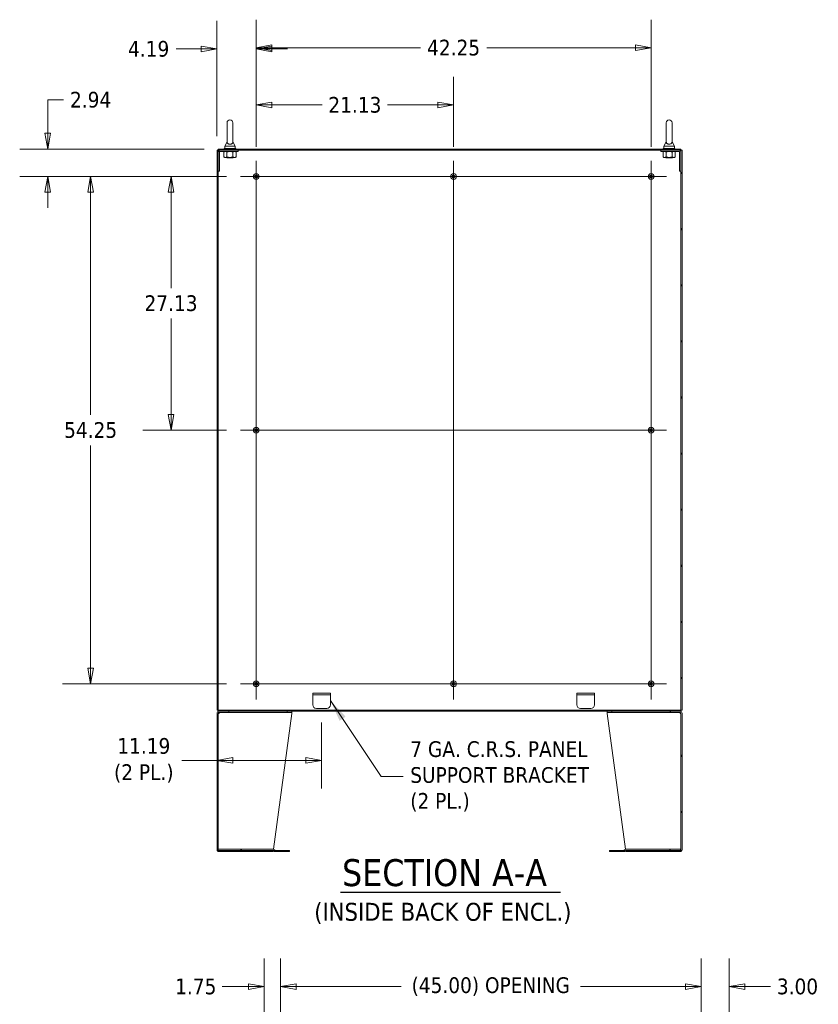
# Model space of a CAD drawing. Header units: inches. Extents: x 15 to 394, y 11 to 241.
# Tile 64 of 83: x 221 to 306, y 92 to 198. Entities that reach past the tile are written whole.
import ezdxf

# ---------------------------------------------------------------- set-up
doc = ezdxf.new("R2010")
doc.units = ezdxf.units.IN
doc.header["$LTSCALE"] = 24
doc.header["$MEASUREMENT"] = 0
doc.layers.get('0').update_dxf_attribs({"lineweight": 0})
for name, color, linetype, lineweight in [('Center Mark (ANSI)', 7, 'Continuous', 5), ('Centerline (ANSI)', 7, 'Continuous', 5), ('Dimension (ANSI)', 7, 'Continuous', 5), ('Hatch (ANSI)', 7, 'Continuous', 5), ('Symbol (ANSI)', 7, 'Continuous', 5), ('Visible (ANSI)', 7, 'Continuous', 5)]:
    doc.layers.add(name, color=color, linetype=linetype, lineweight=lineweight)
doc.styles.add('ROMANS', font='tahoma.ttf')
doc.styles.add('Text Style168', font='tahoma.ttf')
doc.styles.add('Text Style40', font='tahoma.ttf')
doc.dimstyles.new('Default (ANSI)', dxfattribs={"dimscale": 24, "dimtxt": 0.07, "dimasz": 0.07, "dimexe": 0.125, "dimexo": 0.0625, "dimgap": 0.031496, "dimtad": 0, "dimtih": 1, "dimtoh": 1, "dimrnd": 1e-08, "dimzin": 0, "dimdsep": 46, "dimtxsty": 'ROMANS', "dimblk": 'Filled-1', "dimcen": 0.09, "dimdle": 0.393701, "dimclrd": 256, "dimclre": 256, "dimclrt": 256, "dimadec": 0, "dimazin": 0, "dimtfac": 0.928571, "dimtofl": 0, "dimtmove": 0, "dimatfit": 3, "dimfxl": 0, "dimtolj": 1, "dimtzin": 0, "dimlwd": -1, "dimlwe": -1, "dimarcsym": 0})
doc.dimstyles.new('Default (ANSI)$7', dxfattribs={"dimscale": 24, "dimtxt": 0.07, "dimasz": 0.098425, "dimexe": 0.125, "dimexo": 0.0625, "dimgap": 0.031496, "dimtad": 0, "dimtih": 1, "dimtoh": 1, "dimrnd": 1e-08, "dimzin": 0, "dimdsep": 46, "dimtxsty": 'ROMANS', "dimblk": 'Filled-1', "dimcen": 0.09, "dimdle": 0.393701, "dimclrd": 256, "dimclre": 256, "dimclrt": 256, "dimadec": 0, "dimazin": 0, "dimtfac": 0.928571, "dimtofl": 0, "dimtmove": 0, "dimatfit": 3, "dimfxl": 0, "dimtolj": 1, "dimtzin": 0, "dimlwd": -1, "dimlwe": -1, "dimarcsym": 0})

# ---------------------------------------------------------------- blocks, each defined once
blk = doc.blocks.new('Filled-1')
at = {"color": 0}
for p, q in [((0, 0), (-1, 0.179)), ((-1, 0.179), (-1, -0.179)), ((-1, 0), (0, 0)), ((-1, -0.179), (0, 0))]:
    blk.add_line(p, q, dxfattribs=at)
at = {"color": 0, "flags": 128}
blk.add_lwpolyline([(-1, -0.179), (0, 0)], dxfattribs=at)
at = {"color": 0}
blk.add_solid([(-1, -0.179), (0, 0), (-1, 0.179), (-1, -0.179)], dxfattribs=at)
blk = doc.blocks.new('*D28')
at = {"layer": 'Defpoints', "color": 0}
for p in [(248.76, 94.17), (248.76, 76.87), (247.01, 76)]:
    blk.add_point(p, dxfattribs=at)
at = {"layer": 'Dimension (ANSI)'}
for p, q in [((247.01, 77.5), (247.01, 97.17)), ((248.76, 78.37), (248.76, 97.17)), ((245.33, 94.17), (242.51, 94.17)), ((250.44, 94.17), (252.12, 94.17))]:
    blk.add_line(p, q, dxfattribs=at)
at = {"layer": 'Dimension (ANSI)', "xscale": 1.680000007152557, "yscale": 1.680000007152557, "zscale": 1.680000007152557}
blk.add_blockref('Filled-1', (247.01, 94.17), dxfattribs=at)
at = {"layer": 'Dimension (ANSI)', "xscale": 1.680000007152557, "yscale": 1.680000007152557, "zscale": 1.680000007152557, "rotation": 180}
blk.add_blockref('Filled-1', (248.76, 94.17), dxfattribs=at)
at = {"layer": 'Dimension (ANSI)', "insert": (239.7, 94.17), "char_height": 1.68, "attachment_point": 5, "style": 'ROMANS'}
blk.add_mtext('\\A1;1.75', dxfattribs=at)
blk = doc.blocks.new('*D30')
at = {"layer": 'Defpoints', "color": 0}
for p in [(293.76, 94.17), (248.76, 76.87), (293.76, 76.87)]:
    blk.add_point(p, dxfattribs=at)
at = {"layer": 'Dimension (ANSI)'}
for p, q in [((248.76, 78.37), (248.76, 97.17)), ((293.76, 78.37), (293.76, 97.17)), ((250.44, 94.17), (261.66, 94.17)), ((292.08, 94.17), (280.87, 94.17))]:
    blk.add_line(p, q, dxfattribs=at)
at = {"layer": 'Dimension (ANSI)', "xscale": 1.680000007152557, "yscale": 1.680000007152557, "zscale": 1.680000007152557, "rotation": 180}
blk.add_blockref('Filled-1', (248.76, 94.17), dxfattribs=at)
at = {"layer": 'Dimension (ANSI)', "xscale": 1.680000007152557, "yscale": 1.680000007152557, "zscale": 1.680000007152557}
blk.add_blockref('Filled-1', (293.76, 94.17), dxfattribs=at)
at = {"layer": 'Dimension (ANSI)', "insert": (271.26, 94.17), "char_height": 1.68, "attachment_point": 5, "style": 'ROMANS'}
blk.add_mtext('\\A1;\\fTahoma|b0|i0;\\H1.6800;(45.00) OPENING', dxfattribs=at)
blk = doc.blocks.new('*D31')
at = {"layer": 'Defpoints', "color": 0}
for p in [(293.76, 94.17), (293.76, 76.87), (296.76, 76)]:
    blk.add_point(p, dxfattribs=at)
at = {"layer": 'Dimension (ANSI)'}
for p, q in [((293.76, 78.37), (293.76, 97.17)), ((296.76, 77.5), (296.76, 97.17)), ((292.08, 94.17), (290.4, 94.17)), ((298.44, 94.17), (301.18, 94.17))]:
    blk.add_line(p, q, dxfattribs=at)
at = {"layer": 'Dimension (ANSI)', "xscale": 1.680000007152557, "yscale": 1.680000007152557, "zscale": 1.680000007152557}
blk.add_blockref('Filled-1', (293.76, 94.17), dxfattribs=at)
at = {"layer": 'Dimension (ANSI)', "xscale": 1.680000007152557, "yscale": 1.680000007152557, "zscale": 1.680000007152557, "rotation": 180}
blk.add_blockref('Filled-1', (296.76, 94.17), dxfattribs=at)
at = {"layer": 'Dimension (ANSI)', "insert": (304.07, 94.17), "char_height": 1.68, "attachment_point": 5, "style": 'ROMANS'}
blk.add_mtext('\\A1;3.00', dxfattribs=at)
blk = doc.blocks.new('*D39')
at = {"layer": 'Defpoints', "color": 0}
for p in [(244.49, 180.79), (237.05, 153.67), (244.49, 153.67)]:
    blk.add_point(p, dxfattribs=at)
at = {"layer": 'Dimension (ANSI)'}
for p, q in [((242.99, 180.79), (234.05, 180.79)), ((237.05, 179.11), (237.05, 168.86)), ((237.05, 155.35), (237.05, 165.6)), ((242.99, 153.67), (234.05, 153.67))]:
    blk.add_line(p, q, dxfattribs=at)
at = {"layer": 'Dimension (ANSI)', "xscale": 1.680000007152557, "yscale": 1.680000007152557, "zscale": 1.680000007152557}
for p, rotation in [((237.05, 180.79), 90), ((237.05, 153.67), 270)]:
    blk.add_blockref('Filled-1', p, dxfattribs=dict(at, rotation=rotation))
at = {"layer": 'Dimension (ANSI)', "insert": (237.05, 167.23), "char_height": 1.68, "attachment_point": 5, "style": 'ROMANS'}
blk.add_mtext('\\A1;27.13', dxfattribs=at)
blk = doc.blocks.new('*D40')
at = {"layer": 'Defpoints', "color": 0}
for p in [(244.49, 180.79), (228.45, 126.54), (244.49, 126.54)]:
    blk.add_point(p, dxfattribs=at)
at = {"layer": 'Dimension (ANSI)'}
for p, q in [((242.99, 180.79), (225.45, 180.79)), ((228.45, 179.11), (228.45, 155.3)), ((228.45, 128.22), (228.45, 152.04)), ((242.99, 126.54), (225.45, 126.54))]:
    blk.add_line(p, q, dxfattribs=at)
at = {"layer": 'Dimension (ANSI)', "xscale": 1.680000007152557, "yscale": 1.680000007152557, "zscale": 1.680000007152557}
for p, rotation in [((228.45, 180.79), 90), ((228.45, 126.54), 270)]:
    blk.add_blockref('Filled-1', p, dxfattribs=dict(at, rotation=rotation))
at = {"layer": 'Dimension (ANSI)', "insert": (228.45, 153.67), "char_height": 1.68, "attachment_point": 5, "style": 'ROMANS'}
blk.add_mtext('\\A1;54.25', dxfattribs=at)
blk = doc.blocks.new('*D41')
at = {"layer": 'Defpoints', "color": 0}
for p in [(267.28, 188.44), (246.16, 182.46), (267.28, 182.46)]:
    blk.add_point(p, dxfattribs=at)
at = {"layer": 'Dimension (ANSI)'}
for p, q in [((246.16, 183.96), (246.16, 191.44)), ((267.28, 183.96), (267.28, 191.44)), ((247.84, 188.44), (253.22, 188.44)), ((265.6, 188.44), (260.22, 188.44))]:
    blk.add_line(p, q, dxfattribs=at)
at = {"layer": 'Dimension (ANSI)', "xscale": 1.680000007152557, "yscale": 1.680000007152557, "zscale": 1.680000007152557, "rotation": 180}
blk.add_blockref('Filled-1', (246.16, 188.44), dxfattribs=at)
at = {"layer": 'Dimension (ANSI)', "xscale": 1.680000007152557, "yscale": 1.680000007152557, "zscale": 1.680000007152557}
blk.add_blockref('Filled-1', (267.28, 188.44), dxfattribs=at)
at = {"layer": 'Dimension (ANSI)', "insert": (256.72, 188.44), "char_height": 1.68, "attachment_point": 5, "style": 'ROMANS'}
blk.add_mtext('\\A1;21.13', dxfattribs=at)
blk = doc.blocks.new('*D42')
at = {"layer": 'Defpoints', "color": 0}
for p in [(288.41, 194.56), (246.16, 182.46), (288.41, 182.46)]:
    blk.add_point(p, dxfattribs=at)
at = {"layer": 'Dimension (ANSI)'}
for p, q in [((246.16, 183.96), (246.16, 197.56)), ((288.41, 183.96), (288.41, 197.56)), ((247.84, 194.56), (263.74, 194.56)), ((286.73, 194.56), (270.83, 194.56))]:
    blk.add_line(p, q, dxfattribs=at)
at = {"layer": 'Dimension (ANSI)', "xscale": 1.680000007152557, "yscale": 1.680000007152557, "zscale": 1.680000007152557, "rotation": 180}
blk.add_blockref('Filled-1', (246.16, 194.56), dxfattribs=at)
at = {"layer": 'Dimension (ANSI)', "xscale": 1.680000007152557, "yscale": 1.680000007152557, "zscale": 1.680000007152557}
blk.add_blockref('Filled-1', (288.41, 194.56), dxfattribs=at)
at = {"layer": 'Dimension (ANSI)', "insert": (267.28, 194.56), "char_height": 1.68, "attachment_point": 5, "style": 'ROMANS'}
blk.add_mtext('\\A1;42.25', dxfattribs=at)
blk = doc.blocks.new('*D43')
at = {"layer": 'Defpoints', "color": 0}
for p in [(246.16, 194.43), (241.97, 183.59), (246.16, 182.46)]:
    blk.add_point(p, dxfattribs=at)
at = {"layer": 'Dimension (ANSI)'}
for p, q in [((241.97, 185.09), (241.97, 197.43)), ((246.16, 183.96), (246.16, 197.43)), ((240.29, 194.43), (237.59, 194.43)), ((247.84, 194.43), (249.52, 194.43))]:
    blk.add_line(p, q, dxfattribs=at)
at = {"layer": 'Dimension (ANSI)', "xscale": 1.680000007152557, "yscale": 1.680000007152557, "zscale": 1.680000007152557}
blk.add_blockref('Filled-1', (241.97, 194.43), dxfattribs=at)
at = {"layer": 'Dimension (ANSI)', "xscale": 1.680000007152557, "yscale": 1.680000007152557, "zscale": 1.680000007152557, "rotation": 180}
blk.add_blockref('Filled-1', (246.16, 194.43), dxfattribs=at)
at = {"layer": 'Dimension (ANSI)', "insert": (234.66, 194.43), "char_height": 1.68, "attachment_point": 5, "style": 'ROMANS'}
blk.add_mtext('\\A1;4.19', dxfattribs=at)
blk = doc.blocks.new('*D44')
at = {"layer": 'Defpoints', "color": 0}
for p in [(242.11, 183.73), (223.86, 180.79), (244.49, 180.79)]:
    blk.add_point(p, dxfattribs=at)
at = {"layer": 'Dimension (ANSI)'}
for p, q in [((223.86, 185.41), (223.86, 188.99)), ((223.86, 188.99), (225.54, 188.99)), ((240.61, 183.73), (220.86, 183.73)), ((242.99, 180.79), (220.86, 180.79)), ((223.86, 179.11), (223.86, 177.43))]:
    blk.add_line(p, q, dxfattribs=at)
at = {"layer": 'Dimension (ANSI)', "xscale": 1.680000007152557, "yscale": 1.680000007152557, "zscale": 1.680000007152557}
for p, rotation in [((223.86, 183.73), 270), ((223.86, 180.79), 90)]:
    blk.add_blockref('Filled-1', p, dxfattribs=dict(at, rotation=rotation))
at = {"layer": 'Dimension (ANSI)', "insert": (228.45, 188.99), "char_height": 1.68, "attachment_point": 5, "style": 'ROMANS'}
blk.add_mtext('\\A1;2.94', dxfattribs=at)
blk = doc.blocks.new('*D45')
at = {"layer": 'Defpoints', "color": 0}
for p in [(253.16, 123.92), (253.16, 118.35), (241.97, 117.06)]:
    blk.add_point(p, dxfattribs=at)
at = {"layer": 'Dimension (ANSI)'}
for p, q in [((253.16, 122.42), (253.16, 115.35)), ((241.97, 118.35), (238.22, 118.35)), ((251.48, 118.35), (243.65, 118.35))]:
    blk.add_line(p, q, dxfattribs=at)
at = {"layer": 'Dimension (ANSI)', "xscale": 1.680000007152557, "yscale": 1.680000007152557, "zscale": 1.680000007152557, "rotation": 180}
blk.add_blockref('Filled-1', (241.97, 118.35), dxfattribs=at)
at = {"layer": 'Dimension (ANSI)', "xscale": 1.680000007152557, "yscale": 1.680000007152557, "zscale": 1.680000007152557}
blk.add_blockref('Filled-1', (253.16, 118.35), dxfattribs=at)
at = {"layer": 'Dimension (ANSI)', "insert": (234.14, 118.35), "char_height": 1.68, "attachment_point": 5, "style": 'ROMANS'}
blk.add_mtext('\\A1;\\fTahoma|b0|i0;\\H1.6800;11.19\\P\\fTahoma|b0|i0;\\H1.6800;(2 PL.)', dxfattribs=at)

msp = doc.modelspace()

# ---------------------------------------------------------------- hatches: boundary and pattern name
at = {"layer": 'Hatch (ANSI)'}
h = msp.add_hatch(dxfattribs=at)
h.set_pattern_fill('ANSI31', color=256, scale=24, angle=15, style=0)
h.paths.add_polyline_path([(291.722, 123.7377), (291.722, 183.5947), (291.588, 183.5947), (291.588, 183.4384), (291.588, 181.3447), (291.588, 123.7377)])
h.paths.add_polyline_path([(241.972, 183.5947), (241.972, 123.7377), (242.106, 123.7377), (242.106, 181.3447), (242.106, 183.4384), (242.106, 183.5947)])
h = msp.add_hatch(dxfattribs=at)
h.set_pattern_fill('ANSI31', color=256, scale=24, angle=15, style=0)
edge = h.paths.add_edge_path()
edge.add_line((242.106, 183.4384), (242.106, 181.3447))
edge.add_line((242.106, 181.3447), (242.231, 181.3447))
edge.add_line((242.231, 181.3447), (242.231, 183.4384))
edge.add_ellipse((242.2622, 183.4384), major_axis=(-0.0312, 0), ratio=1, start_angle=270, end_angle=360, ccw=False)
edge.add_line((242.2622, 183.4697), (244.231, 183.4697))
edge.add_line((244.231, 183.4697), (244.231, 183.5947))
edge.add_line((244.231, 183.5947), (242.2622, 183.5947))
edge.add_ellipse((242.2622, 183.4384), major_axis=(0, 0.1562), ratio=1, start_angle=0, end_angle=90)
h = msp.add_hatch(dxfattribs=at)
h.set_pattern_fill('ANSI31', color=256, scale=24, angle=90, style=0)
h.paths.add_polyline_path([(242.106, 183.7287), (242.106, 183.5947), (242.2622, 183.5947), (244.231, 183.5947), (289.463, 183.5947), (291.4317, 183.5947), (291.588, 183.5947), (291.588, 183.7287)])
h = msp.add_hatch(dxfattribs=at)
h.set_pattern_fill('ANSI31', color=256, scale=24, angle=90, style=0)
edge = h.paths.add_edge_path()
edge.add_line((291.588, 181.3447), (291.588, 183.4384))
edge.add_ellipse((291.4317, 183.4384), major_axis=(0.1562, 0), ratio=1, start_angle=0, end_angle=90)
edge.add_line((291.4317, 183.5947), (289.463, 183.5947))
edge.add_line((289.463, 183.5947), (289.463, 183.4697))
edge.add_line((289.463, 183.4697), (291.4317, 183.4697))
edge.add_ellipse((291.4317, 183.4384), major_axis=(0, 0.0312), ratio=1, start_angle=270, end_angle=360, ccw=False)
edge.add_line((291.463, 183.4384), (291.463, 181.3447))
edge.add_line((291.463, 181.3447), (291.588, 181.3447))
h = msp.add_hatch(dxfattribs=at)
h.set_pattern_fill('ANSI31', color=256, scale=24, angle=105, style=0)
edge = h.paths.add_edge_path()
edge.add_line((242.1907, 123.4787), (243.222, 123.4787))
edge.add_line((243.222, 123.4787), (243.222, 123.6037))
edge.add_line((243.222, 123.6037), (242.1907, 123.6037))
edge.add_ellipse((242.1907, 123.3849), major_axis=(0, 0.2188), ratio=1, start_angle=0, end_angle=90)
edge.add_line((241.972, 123.3849), (241.972, 108.8224))
edge.add_ellipse((242.1907, 108.8224), major_axis=(-0.2188, 0), ratio=1, start_angle=0, end_angle=90)
edge.add_line((242.1907, 108.6037), (243.222, 108.6037))
edge.add_line((243.222, 108.6037), (243.222, 108.7287))
edge.add_line((243.222, 108.7287), (242.1907, 108.7287))
edge.add_ellipse((242.1907, 108.8224), major_axis=(0, -0.0938), ratio=1, start_angle=270, end_angle=360, ccw=False)
edge.add_line((242.097, 108.8224), (242.097, 108.8537))
edge.add_line((242.097, 108.8537), (242.097, 123.3849))
edge.add_ellipse((242.1907, 123.3849), major_axis=(-0.0937, 0), ratio=1, start_angle=270, end_angle=360, ccw=False)
h = msp.add_hatch(dxfattribs=at)
h.set_pattern_fill('ANSI31', color=256, scale=24, style=0)
h.paths.add_polyline_path([(242.106, 123.7377), (242.106, 123.6037), (242.1907, 123.6037), (243.222, 123.6037), (290.472, 123.6037), (291.5032, 123.6037), (291.588, 123.6037), (291.588, 123.7377)])
h = msp.add_hatch(dxfattribs=at)
h.set_pattern_fill('ANSI31', color=256, scale=24, angle=75, style=0)
edge = h.paths.add_edge_path()
edge.add_line((290.472, 123.4787), (291.5032, 123.4787))
edge.add_ellipse((291.5032, 123.3849), major_axis=(0, 0.0937), ratio=1, start_angle=270, end_angle=360, ccw=False)
edge.add_line((291.597, 123.3849), (291.597, 108.8537))
edge.add_line((291.597, 108.8537), (291.597, 108.8224))
edge.add_ellipse((291.5032, 108.8224), major_axis=(0.0938, 0), ratio=1, start_angle=270, end_angle=360, ccw=False)
edge.add_line((291.5032, 108.7287), (290.472, 108.7287))
edge.add_line((290.472, 108.7287), (290.472, 108.6037))
edge.add_line((290.472, 108.6037), (291.5032, 108.6037))
edge.add_ellipse((291.5032, 108.8224), major_axis=(0, -0.2188), ratio=1, start_angle=0, end_angle=90)
edge.add_line((291.722, 108.8224), (291.722, 123.3849))
edge.add_ellipse((291.5032, 123.3849), major_axis=(0.2188, 0), ratio=1, start_angle=0, end_angle=90)
edge.add_line((291.5032, 123.6037), (290.472, 123.6037))
edge.add_line((290.472, 123.6037), (290.472, 123.4787))
h = msp.add_hatch(dxfattribs=at)
h.set_pattern_fill('ANSI31', color=256, scale=24, style=0)
edge = h.paths.add_edge_path()
edge.add_line((242.0969, 108.8537), (242.0969, 108.7287))
edge.add_line((242.0969, 108.7287), (242.1907, 108.7287))
edge.add_line((242.1907, 108.7287), (243.222, 108.7287))
edge.add_line((243.222, 108.7287), (247.9678, 108.7287))
edge.add_ellipse((247.9678, 108.6349), major_axis=(0, 0.0938), ratio=1, start_angle=315, end_angle=360, ccw=False)
edge.add_line((248.034, 108.7012), (248.0674, 108.6679))
edge.add_ellipse((248.2221, 108.8226), major_axis=(-0.1547, -0.1547), ratio=1, start_angle=0, end_angle=45)
edge.add_line((248.2221, 108.6038), (249.722, 108.6038))
edge.add_line((249.722, 108.6038), (249.722, 108.7288))
edge.add_line((249.722, 108.7288), (248.2221, 108.7288))
edge.add_ellipse((248.2221, 108.8226), major_axis=(0, -0.0938), ratio=1, start_angle=315, end_angle=360, ccw=False)
edge.add_line((248.1558, 108.7563), (248.1224, 108.7896))
edge.add_ellipse((247.9678, 108.6349), major_axis=(0.1547, 0.1547), ratio=1, start_angle=0, end_angle=45)
edge.add_line((247.9678, 108.8537), (242.097, 108.8537))
edge.add_line((242.097, 108.8537), (242.0969, 108.8537))
h = msp.add_hatch(dxfattribs=at)
h.set_pattern_fill('ANSI31', color=256, scale=24, angle=-15, style=0)
edge = h.paths.add_edge_path()
edge.add_line((291.5971, 108.7287), (291.5971, 108.8537))
edge.add_line((291.5971, 108.8537), (291.597, 108.8537))
edge.add_line((291.597, 108.8537), (285.7262, 108.8537))
edge.add_ellipse((285.7262, 108.6349), major_axis=(0, 0.2187), ratio=1, start_angle=0, end_angle=45)
edge.add_line((285.5715, 108.7896), (285.5381, 108.7563))
edge.add_ellipse((285.4719, 108.8226), major_axis=(0.0663, -0.0663), ratio=1, start_angle=315, end_angle=360, ccw=False)
edge.add_line((285.4719, 108.7288), (283.972, 108.7288))
edge.add_line((283.972, 108.7288), (283.972, 108.6038))
edge.add_line((283.972, 108.6038), (285.4719, 108.6038))
edge.add_ellipse((285.4719, 108.8226), major_axis=(0, -0.2188), ratio=1, start_angle=0, end_angle=45)
edge.add_line((285.6265, 108.6679), (285.6599, 108.7012))
edge.add_ellipse((285.7262, 108.6349), major_axis=(-0.0663, 0.0663), ratio=1, start_angle=315, end_angle=360, ccw=False)
edge.add_line((285.7262, 108.7287), (290.472, 108.7287))
edge.add_line((290.472, 108.7287), (291.5032, 108.7287))
edge.add_line((291.5032, 108.7287), (291.5971, 108.7287))

# ---------------------------------------------------------------- linework, layer by layer
at = {"layer": 'Center Mark (ANSI)', "linetype": 'Continuous'}
for p, q in [((244.4945, 180.7912), (247.8245, 180.7912)), ((268.9495, 180.7912), (265.6195, 180.7912)), ((290.0745, 180.7912), (286.7445, 180.7912)), ((246.1595, 155.3312), (246.1595, 152.0012)), ((288.4095, 155.3312), (288.4095, 152.0012)), ((288.4095, 124.8762), (288.4095, 128.2062)), ((244.4945, 126.5412), (247.8245, 126.5412)), ((268.9495, 126.5412), (265.6195, 126.5412))]:
    msp.add_line(p, q, dxfattribs=at)
at = {"layer": 'Centerline (ANSI)', "linetype": 'Continuous'}
for p, q in [((246.1595, 124.8762), (246.1595, 182.4562)), ((267.2845, 182.4562), (267.2845, 124.8762)), ((288.4095, 182.4562), (288.4095, 124.8762)), ((244.4945, 180.7912), (290.0745, 180.7912)), ((244.4945, 153.6662), (290.0745, 153.6662)), ((290.0745, 126.5412), (244.4945, 126.5412))]:
    msp.add_line(p, q, dxfattribs=at)
at = {"layer": 'Symbol (ANSI)', "lineweight": 30}
msp.add_line((255.1998, 104.2725), (278.7066, 104.2725), dxfattribs=at)
at = {"layer": 'Visible (ANSI)'}
for p, q in [((243.046, 186.5412), (243.046, 184.4812)), ((243.666, 184.4812), (243.666, 186.5412)), ((290.028, 186.5412), (290.028, 184.4812)), ((290.648, 184.4812), (290.648, 186.5412)), ((243.046, 184.4812), (242.796, 184.0412)), ((243.666, 184.4812), (243.916, 184.0412)), ((290.028, 184.4812), (289.778, 184.0412)), ((290.648, 184.4812), (290.898, 184.0412)), ((241.972, 183.5947), (241.972, 123.7377)), ((242.106, 183.5947), (241.972, 183.5947)), ((242.106, 183.7287), (242.106, 183.5947)), ((291.588, 183.7287), (242.106, 183.7287)), ((242.106, 183.5947), (291.588, 183.5947)), ((242.106, 123.7377), (242.106, 183.5947)), ((242.106, 183.4384), (242.106, 181.3447)), ((242.231, 181.3447), (242.231, 183.4384)), ((244.231, 183.5947), (242.2622, 183.5947)), ((242.2622, 183.4697), (244.231, 183.4697)), ((242.7935, 183.4697), (242.7064, 183.4195)), ((242.7064, 183.4195), (242.7064, 182.8789)), ((243.981, 183.7912), (242.731, 183.7912)), ((242.731, 183.7912), (242.731, 183.7287)), ((242.796, 184.0412), (243.916, 184.0412)), ((242.796, 184.0412), (242.796, 183.7912)), ((243.0312, 183.4195), (243.0312, 182.8789)), ((243.6807, 183.4195), (243.6807, 182.8789)), ((243.916, 184.0412), (243.916, 183.7912)), ((243.9185, 183.4697), (244.0055, 183.4195)), ((243.981, 183.7912), (243.981, 183.7287)), ((244.0055, 183.4195), (244.0055, 182.8789)), ((244.231, 183.4697), (244.231, 183.5947)), ((291.4317, 183.5947), (289.463, 183.5947)), ((289.463, 183.5947), (289.463, 183.4697)), ((289.463, 183.4697), (291.4317, 183.4697)), ((289.7755, 183.4697), (289.6884, 183.4195)), ((289.6884, 183.4195), (289.6884, 182.8789)), ((290.963, 183.7912), (289.713, 183.7912)), ((289.713, 183.7912), (289.713, 183.7287)), ((289.778, 184.0412), (290.898, 184.0412)), ((289.778, 184.0412), (289.778, 183.7912)), ((290.0132, 183.4195), (290.0132, 182.8789)), ((290.6627, 183.4195), (290.6627, 182.8789)), ((290.898, 184.0412), (290.898, 183.7912)), ((290.9005, 183.4697), (290.9875, 183.4195)), ((290.963, 183.7912), (290.963, 183.7287)), ((290.9875, 183.4195), (290.9875, 182.8789)), ((291.463, 183.4384), (291.463, 181.3447)), ((291.588, 183.5947), (291.588, 183.7287)), ((291.722, 183.5947), (291.588, 183.5947)), ((291.588, 183.5947), (291.588, 123.7377)), ((291.588, 181.3447), (291.588, 183.4384)), ((291.722, 123.7377), (291.722, 183.5947)), ((242.7935, 182.8287), (242.7064, 182.8789)), ((242.7935, 182.8287), (242.8688, 182.8287)), ((242.8688, 182.8287), (243.356, 182.8287)), ((243.041, 182.8087), (243.0074, 182.7912)), ((243.7046, 182.7912), (243.0074, 182.7912)), ((243.356, 182.8287), (243.8431, 182.8287)), ((243.6709, 182.8087), (243.7046, 182.7912)), ((243.8431, 182.8287), (243.9185, 182.8287)), ((243.9185, 182.8287), (244.0055, 182.8789)), ((289.7755, 182.8287), (289.6884, 182.8789)), ((289.7755, 182.8287), (289.8508, 182.8287)), ((289.8508, 182.8287), (290.338, 182.8287)), ((290.023, 182.8087), (289.9894, 182.7912)), ((290.6866, 182.7912), (289.9894, 182.7912)), ((290.338, 182.8287), (290.8251, 182.8287)), ((290.6529, 182.8087), (290.6866, 182.7912)), ((290.8251, 182.8287), (290.9005, 182.8287)), ((290.9005, 182.8287), (290.9875, 182.8789)), ((242.106, 181.3447), (242.231, 181.3447)), ((291.463, 181.3447), (291.588, 181.3447)), ((252.222, 125.5412), (252.222, 125.3537)), ((252.222, 125.5412), (252.597, 125.5412)), ((252.597, 125.3537), (252.222, 125.3537)), ((252.222, 125.2599), (252.222, 125.3537)), ((253.722, 125.5412), (252.597, 125.5412)), ((253.722, 125.3537), (252.597, 125.3537)), ((253.722, 125.5412), (254.097, 125.5412)), ((254.097, 125.3537), (253.722, 125.3537)), ((254.097, 125.3537), (254.097, 125.5412)), ((254.097, 125.2599), (254.097, 125.3537)), ((280.472, 125.5412), (280.472, 125.3537)), ((280.472, 125.5412), (280.847, 125.5412)), ((280.847, 125.3537), (280.472, 125.3537)), ((280.472, 125.2599), (280.472, 125.3537)), ((281.972, 125.5412), (280.847, 125.5412)), ((281.972, 125.3537), (280.847, 125.3537)), ((281.972, 125.5412), (282.347, 125.5412)), ((282.347, 125.3537), (281.972, 125.3537)), ((282.347, 125.3537), (282.347, 125.5412)), ((282.347, 125.2599), (282.347, 125.3537)), ((252.222, 124.2912), (252.222, 125.2599)), ((254.097, 125.2599), (254.097, 124.2912)), ((280.472, 124.2912), (280.472, 125.2599)), ((282.347, 125.2599), (282.347, 124.2912)), ((241.972, 123.7377), (242.106, 123.7377)), ((241.972, 123.3849), (241.972, 108.8224)), ((242.097, 108.8224), (242.097, 123.3849)), ((242.1907, 123.3849), (242.097, 123.3849)), ((242.106, 123.7377), (242.106, 123.6037)), ((291.588, 123.7377), (242.106, 123.7377)), ((242.106, 123.6037), (291.588, 123.6037)), ((243.222, 123.6037), (242.1907, 123.6037)), ((242.1907, 123.4787), (243.222, 123.4787)), ((243.222, 123.4787), (243.222, 123.6037)), ((243.222, 123.4787), (243.2441, 123.4787)), ((243.2441, 123.4787), (243.2441, 123.6037)), ((249.472, 123.4787), (243.2441, 123.4787)), ((248.0054, 108.8504), (249.972, 123.3849)), ((249.472, 123.6037), (249.472, 123.4787)), ((249.472, 123.4787), (249.972, 123.4787)), ((249.972, 123.4787), (249.972, 123.6037)), ((249.972, 123.4787), (249.972, 123.3849)), ((253.722, 123.9162), (252.597, 123.9162)), ((281.972, 123.9162), (280.847, 123.9162)), ((283.722, 123.6037), (283.722, 123.4787)), ((283.722, 123.4787), (284.222, 123.4787)), ((283.722, 123.4787), (283.722, 123.3849)), ((283.722, 123.3849), (285.6886, 108.8504)), ((284.222, 123.4787), (284.222, 123.6037)), ((290.4499, 123.4787), (284.222, 123.4787)), ((290.4499, 123.4787), (290.4499, 123.6037)), ((290.472, 123.4787), (290.4499, 123.4787)), ((291.5032, 123.6037), (290.472, 123.6037)), ((290.472, 123.6037), (290.472, 123.4787)), ((290.472, 123.4787), (291.5032, 123.4787)), ((291.597, 123.3849), (291.5032, 123.3849)), ((291.588, 123.6037), (291.588, 123.7377)), ((291.588, 123.7377), (291.722, 123.7377)), ((291.597, 123.3849), (291.597, 108.8224)), ((291.722, 108.8224), (291.722, 123.3849)), ((242.0969, 108.8537), (242.0969, 108.7287)), ((247.9678, 108.8537), (242.0969, 108.8537)), ((242.0969, 108.7287), (247.9678, 108.7287)), ((243.222, 108.7287), (242.1907, 108.7287)), ((242.1907, 108.6037), (243.222, 108.6037)), ((243.222, 108.6037), (243.222, 108.7287)), ((243.222, 108.6037), (243.2441, 108.6037)), ((243.2441, 108.7287), (243.2441, 108.6037)), ((243.2441, 108.6037), (247.972, 108.6037)), ((247.972, 108.7286), (247.972, 108.6037)), ((248.034, 108.7012), (248.0674, 108.6679)), ((248.1558, 108.7563), (248.1224, 108.7896)), ((249.722, 108.7288), (248.2221, 108.7288)), ((248.2221, 108.6038), (249.722, 108.6038)), ((249.722, 108.6038), (249.722, 108.7288)), ((285.4719, 108.7288), (283.972, 108.7288)), ((283.972, 108.7288), (283.972, 108.6038)), ((283.972, 108.6038), (285.4719, 108.6038)), ((285.5715, 108.7896), (285.5381, 108.7563)), ((285.6265, 108.6679), (285.6599, 108.7012)), ((285.722, 108.7286), (285.722, 108.6037)), ((285.722, 108.6037), (290.4499, 108.6037)), ((291.5971, 108.8537), (285.7262, 108.8537)), ((285.7262, 108.7287), (291.5971, 108.7287)), ((290.4499, 108.7287), (290.4499, 108.6037)), ((290.4499, 108.6037), (290.472, 108.6037)), ((291.5032, 108.7287), (290.472, 108.7287)), ((290.472, 108.7287), (290.472, 108.6037)), ((290.472, 108.6037), (291.5032, 108.6037)), ((291.5971, 108.7287), (291.5971, 108.8537))]:
    msp.add_line(p, q, dxfattribs=at)
for centre, radius in [((246.1595, 180.7912), 0.3125), ((267.2845, 180.7912), 0.3125), ((288.4095, 180.7912), 0.3125), ((246.1595, 180.7912), 0.165), ((267.2845, 180.7912), 0.165), ((288.4095, 180.7912), 0.165), ((246.1595, 153.6662), 0.3125), ((246.1595, 153.6662), 0.165), ((288.4095, 153.6662), 0.3125), ((288.4095, 153.6662), 0.165), ((246.1595, 126.5412), 0.3125), ((246.1595, 126.5412), 0.165), ((267.2845, 126.5412), 0.3125), ((267.2845, 126.5412), 0.165), ((288.4095, 126.5412), 0.3125), ((288.4095, 126.5412), 0.165)]:
    msp.add_circle(centre, radius, dxfattribs=at)
for centre, radius, start, end in [((243.356, 186.5412), 0.31, 0, 180), ((290.338, 186.5412), 0.31, 0, 180), ((242.2622, 183.4384), 0.1562, 90, 180), ((242.2622, 183.4384), 0.0312, 90, 180), ((291.4317, 183.4384), 0.1562, 0, 90), ((291.4317, 183.4384), 0.0312, 0, 90), ((243.0345, 182.8212), 0.0141, 297.5, 32.154661), ((243.6774, 182.8212), 0.0141, 147.845339, 242.5), ((290.0165, 182.8212), 0.0141, 297.5, 32.154661), ((290.6594, 182.8212), 0.0141, 147.845339, 242.5), ((252.597, 124.2912), 0.375, 180, 270), ((253.722, 124.2912), 0.375, 270, 0), ((280.847, 124.2912), 0.375, 180, 270), ((281.972, 124.2912), 0.375, 270, 0), ((242.1907, 123.3849), 0.2188, 90, 180), ((242.1907, 123.3849), 0.0937, 90, 180), ((291.5032, 123.3849), 0.2188, 0, 90), ((291.5032, 123.3849), 0.0937, 0, 90), ((242.1907, 108.8224), 0.2188, 180, 270), ((242.1907, 108.8224), 0.0938, 180, 270), ((247.9678, 108.6349), 0.2187, 45, 90), ((247.9678, 108.6349), 0.0938, 45, 90), ((248.2221, 108.8226), 0.2188, 225, 270), ((248.2221, 108.8226), 0.0938, 225, 270), ((285.4719, 108.8226), 0.0938, 270, 315), ((285.4719, 108.8226), 0.2188, 270, 315), ((285.7262, 108.6349), 0.2187, 90, 135), ((285.7262, 108.6349), 0.0937, 90, 135), ((291.5032, 108.8224), 0.0938, 270, 0), ((291.5032, 108.8224), 0.2188, 270, 0)]:
    msp.add_arc(centre, radius, start, end, dxfattribs=at)
for points, knots in [([(243.666, 184.4812), (243.666, 184.4812), (243.6661, 184.4774), (243.6649, 184.4561), (243.6626, 184.4356), (243.6444, 184.3838), (243.6259, 184.3536), (243.5746, 184.3075), (243.5469, 184.29), (243.4854, 184.2647), (243.4538, 184.256), (243.3885, 184.2467), (243.3561, 184.2455), (243.2928, 184.25), (243.263, 184.2553), (243.2055, 184.272), (243.1789, 184.2837), (243.1287, 184.3138), (243.107, 184.333), (243.0676, 184.3818), (243.0567, 184.4105), (243.0467, 184.453), (243.0461, 184.4714), (243.046, 184.4802), (243.046, 184.4812), (243.046, 184.4812)], [0, 0, 0, 0, 0.062924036, 0.062924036, 0.149070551, 0.149070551, 0.256105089, 0.256105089, 0.336115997, 0.336115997, 0.403282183, 0.403282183, 0.465369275, 0.465369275, 0.525647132, 0.525647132, 0.591433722, 0.591433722, 0.670793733, 0.670793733, 0.782590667, 0.782590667, 0.884723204, 0.884723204, 0.914238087, 0.914238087, 0.914238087, 0.914238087]), ([(290.648, 184.4812), (290.648, 184.4812), (290.648, 184.4796), (290.6478, 184.4699), (290.6471, 184.4572), (290.6402, 184.4182), (290.6283, 184.3811), (290.5757, 184.3218), (290.5491, 184.3022), (290.4918, 184.2733), (290.4609, 184.2625), (290.396, 184.2492), (290.3637, 184.2462), (290.2996, 184.2472), (290.2689, 184.2509), (290.2098, 184.2644), (290.1823, 184.2743), (290.1298, 184.3006), (290.1065, 184.3176), (290.0648, 184.3595), (290.0494, 184.3852), (290.0292, 184.4401), (290.0282, 184.467), (290.028, 184.4797), (290.028, 184.4812), (290.028, 184.4812)], [0.91423809, 0.91423809, 0.91423809, 0.91423809, 0.9520549, 0.9520549, 1.03110369, 1.03110369, 1.1787345, 1.1787345, 1.27626296, 1.27626296, 1.36241496, 1.36241496, 1.43982648, 1.43982648, 1.51420167, 1.51420167, 1.59268484, 1.59268484, 1.68524554, 1.68524554, 1.80268781, 1.80268781, 1.94622245, 1.94622245, 1.9858069, 1.9858069, 1.9858069, 1.9858069]), ([(242.1907, 123.3849), (242.196, 123.4202), (242.2013, 123.4545), (242.2066, 123.4696), (242.2087, 123.4756), (242.2107, 123.4787), (242.2128, 123.4787)], [0, 0, 0, 0, 1.12719708, 1.12719708, 1.12719708, 1.57079633, 1.57079633, 1.57079633, 1.57079633]), ([(291.5032, 123.3849), (291.4979, 123.4202), (291.4926, 123.4545), (291.4874, 123.4696), (291.4853, 123.4756), (291.4832, 123.4787), (291.4811, 123.4787)], [0, 0, 0, 0, 1.12719708, 1.12719708, 1.12719708, 1.57079633, 1.57079633, 1.57079633, 1.57079633]), ([(247.972, 108.6037), (247.9777, 108.6037), (247.9834, 108.636), (247.9892, 108.6885), (247.9904, 108.7), (247.9916, 108.7123), (247.9929, 108.7253)], [0, 0, 0, 0, 0.91202272, 0.91202272, 0.91202272, 1.11045266, 1.11045266, 1.11045266, 1.11045266]), ([(285.701, 108.7254), (285.7039, 108.6959), (285.7067, 108.6696), (285.7096, 108.6495), (285.7137, 108.6201), (285.7178, 108.6037), (285.722, 108.6037)], [0.46034367, 0.46034367, 0.46034367, 0.46034367, 0.91202272, 0.91202272, 0.91202272, 1.57079633, 1.57079633, 1.57079633, 1.57079633])]:
    msp.add_open_spline(points, degree=3, knots=knots, dxfattribs=at)
for points in [[(242.8688, 183.4697), (242.7935, 183.4697), (242.7064, 183.4195)], [(243.0312, 183.4195), (242.9442, 183.4697), (242.8688, 183.4697)], [(243.356, 183.4697), (243.2052, 183.4697), (243.0312, 183.4195)], [(243.6807, 183.4195), (243.5067, 183.4697), (243.356, 183.4697)], [(243.8431, 183.4697), (243.7677, 183.4697), (243.6807, 183.4195)], [(244.0055, 183.4195), (243.9185, 183.4697), (243.8431, 183.4697)], [(289.8508, 183.4697), (289.7755, 183.4697), (289.6884, 183.4195)], [(290.0132, 183.4195), (289.9262, 183.4697), (289.8508, 183.4697)], [(290.338, 183.4697), (290.1872, 183.4697), (290.0132, 183.4195)], [(290.6627, 183.4195), (290.4887, 183.4697), (290.338, 183.4697)], [(290.8251, 183.4697), (290.7497, 183.4697), (290.6627, 183.4195)], [(290.9875, 183.4195), (290.9005, 183.4697), (290.8251, 183.4697)], [(242.7064, 182.8789), (242.7935, 182.8287), (242.8688, 182.8287)], [(242.8688, 182.8287), (242.9442, 182.8287), (243.0312, 182.8789)], [(243.0312, 182.8789), (243.2052, 182.8287), (243.356, 182.8287)], [(243.356, 182.8287), (243.5067, 182.8287), (243.6807, 182.8789)], [(243.6807, 182.8789), (243.7677, 182.8287), (243.8431, 182.8287)], [(243.8431, 182.8287), (243.9185, 182.8287), (244.0055, 182.8789)], [(289.6884, 182.8789), (289.7755, 182.8287), (289.8508, 182.8287)], [(289.8508, 182.8287), (289.9262, 182.8287), (290.0132, 182.8789)], [(290.0132, 182.8789), (290.1872, 182.8287), (290.338, 182.8287)], [(290.338, 182.8287), (290.4887, 182.8287), (290.6627, 182.8789)], [(290.6627, 182.8789), (290.7497, 182.8287), (290.8251, 182.8287)], [(290.8251, 182.8287), (290.9005, 182.8287), (290.9875, 182.8789)]]:
    msp.add_rational_spline(points, [1, 1.0379548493, 1], degree=2, dxfattribs=at)
for points in [[(242.1969, 123.4787), (242.1949, 123.4495), (242.1928, 123.4172), (242.1907, 123.3849)], [(291.5032, 123.3849), (291.5011, 123.4172), (291.4991, 123.4494), (291.497, 123.4785)]]:
    msp.add_open_spline(points, degree=3, dxfattribs=at)

# ---------------------------------------------------------------- texts
at = {"layer": 'Symbol (ANSI)', "insert": (262.6437, 116.6444), "char_height": 1.68, "width": 20.063338, "attachment_point": 4, "line_spacing_factor": 0.987884, "style": 'ROMANS'}
msp.add_mtext('{\\fTahoma|b0|i0;7 GA. C.R.S. PANEL\\P\\fTahoma|b0|i0;SUPPORT BRACKET\\P\\fTahoma|b0|i0;(2 PL.)}', dxfattribs=at)
at = {"layer": 'Symbol (ANSI)', "attachment_point": 7}
for s, insert, char_height, style in [('SECTION A-A', (255.3473, 104.8599), 2.88, 'Text Style168'), ('(INSIDE BACK OF ENCL.)', (252.371, 100.8583), 1.92, 'Text Style40')]:
    msp.add_mtext(s, dxfattribs=dict(at, insert=insert, char_height=char_height, style=style))

# ---------------------------------------------------------------- dimensions: what is measured, and where the dimension line sits
at = {"layer": 'Dimension (ANSI)'}
for base, p1, p2, angle, override, picture, middle in [((246.1595, 194.4331), (241.972, 183.5947), (246.1595, 182.4562), 180, {"dimgap": 0.031496, "dimtih": 0, "dimtoh": 0, "dimdec": 2, "dimtol": 0, "dimlim": 0, "dimtp": 0, "dimtm": 0, "dimtdec": 2, "dimatfit": 1}, '*D43', (234.6629, 194.4331)), ((288.4095, 194.5581), (246.1595, 182.4562), (288.4095, 182.4562), 180, {"dimgap": 0.031496, "dimtih": 0, "dimtoh": 0, "dimdec": 2, "dimtol": 0, "dimlim": 0, "dimtp": 0, "dimtm": 0, "dimtdec": 2, "dimatfit": 1}, '*D42', (267.2845, 194.5581)), ((267.2844650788, 188.439649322), (246.1594650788, 182.4561964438), (267.2844650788, 182.4561964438), 180, {"dimgap": 0.031496, "dimtih": 0, "dimtoh": 0, "dimdec": 2, "dimtol": 0, "dimlim": 0, "dimtp": 0, "dimtm": 0, "dimtdec": 2, "dimatfit": 1}, '*D41', (256.7219650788, 188.439649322)), ((223.8615, 180.7912), (242.106, 183.7287), (244.4945, 180.7912), 90, {"dimgap": 0.031496, "dimdec": 2, "dimtol": 0, "dimlim": 0, "dimtp": 0, "dimtm": 0, "dimtdec": 2, "dimatfit": 1}, '*D44', (228.4491, 188.9875)), ((228.4491, 126.5412), (244.4945, 180.7912), (244.4945, 126.5412), 270, {"dimgap": 0.031496, "dimdec": 2, "dimtol": 0, "dimlim": 0, "dimtp": 0, "dimtm": 0, "dimtdec": 2, "dimatfit": 1}, '*D40', (228.4491, 153.6662)), ((237.0462898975, 153.6661964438), (244.4944650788, 180.7911964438), (244.4944650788, 153.6661964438), 270, {"dimgap": 0.031496, "dimdec": 2, "dimtol": 0, "dimlim": 0, "dimtp": 0, "dimtm": 0, "dimtdec": 2, "dimatfit": 1}, '*D39', (237.0462898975, 167.2286964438)), ((248.7625, 94.1654), (247.0125, 76.0002), (248.7625, 76.8662), 180, {"dimgap": 0.031496, "dimtih": 0, "dimtoh": 0, "dimdec": 2, "dimtol": 0, "dimlim": 0, "dimtp": 0, "dimtm": 0, "dimtdec": 2, "dimatfit": 1}, '*D28', (239.7034, 94.1654))]:
    dim = msp.add_linear_dim(base=base, p1=p1, p2=p2, angle=angle, dimstyle='Default (ANSI)', override=override, dxfattribs=at)
    dim.commit()
    dim.dimension.update_dxf_attribs({"geometry": picture, "text_midpoint": middle, "dimtype": 160})
dim = msp.add_linear_dim(base=(253.1595, 118.3482), p1=(241.972, 117.0588), p2=(253.1595, 123.9162), angle=180, text='\\fTahoma|b0|i0;\\H1.6800;<>\\P\\fTahoma|b0|i0;\\H1.6800;(2 PL.)', dimstyle='Default (ANSI)', override={"dimgap": 0.031496, "dimtih": 0, "dimtoh": 0, "dimdec": 2, "dimse1": 1, "dimtol": 0, "dimlim": 0, "dimtp": 0, "dimtm": 0, "dimtdec": 2, "dimatfit": 2}, dxfattribs=at)
dim.commit()
dim.dimension.update_dxf_attribs({"geometry": '*D45', "text_midpoint": (234.1435, 118.3482), "dimtype": 160})
dim = msp.add_linear_dim(base=(293.7625, 94.1654), p1=(248.7625, 76.8662), p2=(293.7625, 76.8662), text='\\fTahoma|b0|i0;\\H1.6800;(<>) OPENING', dimstyle='Default (ANSI)', override={"dimgap": 0.031496, "dimtih": 0, "dimtoh": 0, "dimdec": 2, "dimtol": 0, "dimlim": 0, "dimtp": 0, "dimtm": 0, "dimtdec": 2, "dimatfit": 1}, dxfattribs=at)
dim.commit()
dim.dimension.update_dxf_attribs({"geometry": '*D30', "text_midpoint": (271.2625, 94.1654), "dimtype": 160})
dim = msp.add_linear_dim(base=(293.7625, 94.1654), p1=(296.7625, 76.0002), p2=(293.7625, 76.8662), dimstyle='Default (ANSI)', override={"dimgap": 0.031496, "dimtih": 0, "dimtoh": 0, "dimdec": 2, "dimtol": 0, "dimlim": 0, "dimtp": 0, "dimtm": 0, "dimtdec": 2, "dimatfit": 1}, dxfattribs=at)
dim.commit()
dim.dimension.update_dxf_attribs({"geometry": '*D31', "text_midpoint": (304.0715, 94.1654), "dimtype": 160})

# ---------------------------------------------------------------- leaders
at = {"layer": 'Symbol (ANSI)'}
msp.add_leader([(254.097, 124.7756), (259.5256, 116.6444), (261.8878, 116.6444)], dimstyle='Default (ANSI)$7', override={"dimtad": 0}, dxfattribs=at)

doc.saveas('drawing.dxf')
